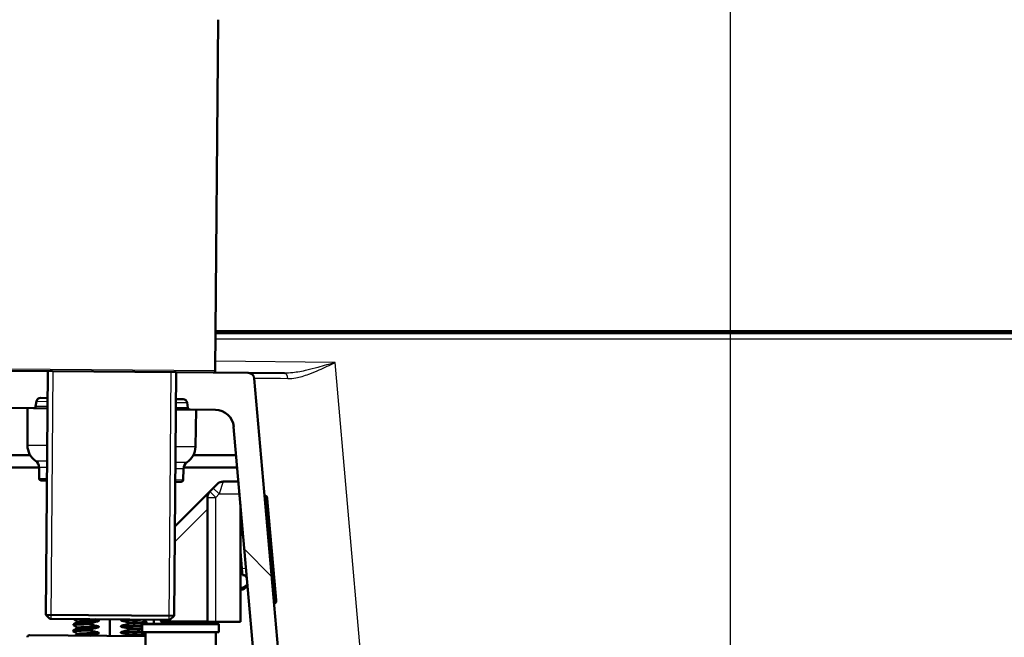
# Model space of a CAD drawing. Header units: millimetres. Extents: x 100 to 2000, y 93 to 2870.
# Tile 31 of 35: x 479 to 718, y 1690 to 1840. Entities that reach past the tile are written whole.
import ezdxf

# ---------------------------------------------------------------- set-up
doc = ezdxf.new("R2010")
doc.units = ezdxf.units.MM
doc.header["$LTSCALE"] = 10
for name, color, linetype, lineweight in [('Dimensions(ISO)', 7, 'Continuous', 25), ('Hatch', 7, 'Continuous', 9), ('Threads(ISO)', 7, 'Continuous', 25), ('Visible Edges(ISO)', 7, 'Continuous', 50), ('Visible Tangent Edges(ISO)', 7, 'Continuous', 25)]:
    doc.layers.add(name, color=color, linetype=linetype, lineweight=lineweight)
doc.styles.add('Text_3.5mm', font='arial.ttf', dxfattribs={"width": 0.9})
doc.dimstyles.new('KS-STANDARD', dxfattribs={"dimscale": 10, "dimtxt": 3.5, "dimasz": 2.5, "dimexe": 3.175, "dimexo": 0, "dimgap": 0.8, "dimtad": 1, "dimdec": 1, "dimrnd": 1e-08, "dimtxsty": 'Text_3.5mm', "dimcen": 0.09, "dimdle": 10, "dimclrd": 7, "dimclre": 7, "dimclrt": 7, "dimadec": 0, "dimazin": 2, "dimtfac": 0.714286, "dimtdec": 4, "dimtmove": 0, "dimatfit": 3, "dimfxl": 0, "dimtolj": 1, "dimlwd": 25, "dimlwe": 25, "dimarcsym": 0})

# ---------------------------------------------------------------- blocks, each defined once
blk = doc.blocks.new('*D6')
at = {"layer": 'Defpoints', "color": 0, "linetype": 'Continuous'}
for p in [(400.13, 2172.37), (400.13, 1764.24), (1000.13, 1764.24)]:
    blk.add_point(p, dxfattribs=at)
at = {"layer": 'Dimensions(ISO)', "color": 7, "linetype": 'Continuous', "lineweight": 25}
for p, q in [((400.13, 1764.24), (400.13, 2204.12)), ((1000.13, 1764.24), (1000.13, 2204.12)), ((975.13, 2172.37), (425.13, 2172.37))]:
    blk.add_line(p, q, dxfattribs=at)
at = {"layer": 'Dimensions(ISO)', "color": 7, "linetype": 'Continuous'}
for points in [[(425.13, 2176.53), (425.13, 2168.2), (400.13, 2172.37)], [(975.13, 2176.53), (975.13, 2168.2), (1000.13, 2172.37)]]:
    blk.add_solid(points, dxfattribs=at)
at = {"layer": 'Dimensions(ISO)', "color": 7, "linetype": 'Continuous', "lineweight": 25, "insert": (665.3, 2198.24), "char_height": 35, "attachment_point": 4, "style": 'Text_3.5mm'}
blk.add_mtext('\\A1;600', dxfattribs=at)
blk = doc.blocks.new('*D7')
at = {"layer": 'Defpoints', "color": 0, "linetype": 'Continuous'}
for p in [(1000.13, 1734.24), (1092.79, 1734.24), (653.37, 1454.56)]:
    blk.add_point(p, dxfattribs=at)
at = {"layer": 'Dimensions(ISO)', "color": 7, "linetype": 'Continuous', "lineweight": 25}
for p, q in [((1000.13, 1734.24), (1124.54, 1734.24)), ((1092.79, 1479.56), (1092.79, 1709.24)), ((653.37, 1454.56), (1124.54, 1454.56))]:
    blk.add_line(p, q, dxfattribs=at)
at = {"layer": 'Dimensions(ISO)', "color": 7, "linetype": 'Continuous'}
for points in [[(1088.63, 1709.24), (1096.96, 1709.24), (1092.79, 1734.24)], [(1088.63, 1479.56), (1096.96, 1479.56), (1092.79, 1454.56)]]:
    blk.add_solid(points, dxfattribs=at)
at = {"layer": 'Dimensions(ISO)', "color": 7, "linetype": 'Continuous', "lineweight": 25, "insert": (1066.92, 1568.36), "char_height": 35, "attachment_point": 4, "rotation": 90, "style": 'Text_3.5mm'}
blk.add_mtext('\\A1;280', dxfattribs=at)
blk = doc.blocks.new('*D11')
at = {"layer": 'Defpoints', "color": 0, "linetype": 'Continuous'}
for p in [(651.53, 2056.52), (400.13, 1764.24), (651.53, 1555.97)]:
    blk.add_point(p, dxfattribs=at)
at = {"layer": 'Dimensions(ISO)', "color": 7, "linetype": 'Continuous', "lineweight": 25}
for p, q in [((400.13, 1764.24), (400.13, 2088.27)), ((651.53, 1555.97), (651.53, 2088.27)), ((425.13, 2056.52), (626.53, 2056.52))]:
    blk.add_line(p, q, dxfattribs=at)
at = {"layer": 'Dimensions(ISO)', "color": 7, "linetype": 'Continuous'}
for points in [[(425.13, 2060.68), (425.13, 2052.35), (400.13, 2056.52)], [(626.53, 2060.68), (626.53, 2052.35), (651.53, 2056.52)]]:
    blk.add_solid(points, dxfattribs=at)
at = {"layer": 'Dimensions(ISO)', "color": 7, "linetype": 'Continuous', "lineweight": 25, "insert": (493.81, 2082.39), "char_height": 35, "attachment_point": 4, "style": 'Text_3.5mm'}
blk.add_mtext('\\A1;251', dxfattribs=at)

msp = doc.modelspace()

# ---------------------------------------------------------------- hatches: boundary and pattern name
at = {"layer": 'Hatch'}
h = msp.add_hatch(dxfattribs=at)
h.set_pattern_fill('ANSI31', color=256, scale=254, angle=90, style=0)
h.set_pattern_definition([(135, (0, 0), (-22.45064, -22.45064), [])])
edge = h.paths.add_edge_path()
edge.add_line((591.53, 1548.04), (606.86, 1548.04))
edge.add_line((606.86, 1548.04), (606.73, 1549.99))
edge.add_ellipse((606.43, 1548.82), major_axis=(1.2, -0.04), ratio=1, start_angle=77.607, end_angle=90)
edge.add_line((606.47, 1550.02), (594.51, 1550.44))
edge.add_ellipse((594.51, 1550.54), major_axis=(-0.0999, 0.0035), ratio=1, start_angle=0, end_angle=90, ccw=False)
edge.add_line((594.41, 1550.54), (594.43, 1550.94))
edge.add_ellipse((594.53, 1550.94), major_axis=(0.0035, 0.0999), ratio=1, start_angle=2, end_angle=90, ccw=False)
edge.add_line((594.53, 1551.04), (606.65, 1551.04))
edge.add_line((606.65, 1551.04), (606.58, 1552.05))
edge.add_ellipse((605.58, 1551.98), major_axis=(-0.07, 0.998), ratio=1, start_angle=270, end_angle=341)
edge.add_line((605.84, 1552.94), (595.8, 1555.64))
edge.add_ellipse((596.06, 1556.6), major_axis=(-0.966, 0.259), ratio=1, start_angle=54.5, end_angle=90, ccw=False)
edge.add_line((595.28, 1555.97), (593.62, 1557.98))
edge.add_ellipse((594.39, 1558.62), major_axis=(-0.636, 0.772), ratio=1, start_angle=54.5, end_angle=90, ccw=False)
edge.add_line((593.39, 1558.55), (593.25, 1560.65))
edge.add_ellipse((589.76, 1560.4), major_axis=(-0.24, 3.49), ratio=1, start_angle=270, end_angle=353)
edge.add_line((589.94, 1563.9), (565.46, 1565.18))
edge.add_spline(control_points=[(565.46, 1565.18), (563.83, 1565.27), (562.23, 1565.62), (559.19, 1566.83), (557.78, 1567.67), (555.04, 1570), (553.82, 1571.54), (552.03, 1575.01), (551.48, 1576.91), (551.31, 1578.85)], knot_values=[-2.152597, -2.152597, -2.152597, -2.152597, -1.662265, -1.662265, -1.171933, -1.171933, -0.585967, -0.585967, 0, 0, 0, 0], degree=3, periodic=0)
edge.add_line((551.31, 1578.85), (536.09, 1752.76))
edge.add_ellipse((534.6, 1752.63), major_axis=(-0.13, 1.49), ratio=1, start_angle=270, end_angle=354.5)
edge.add_line((534.61, 1754.13), (526.13, 1754.2))
edge.add_line((526.13, 1754.2), (517.17, 1754.28))
edge.add_line((517.17, 1754.28), (517.12, 1747.78))
edge.add_line((517.12, 1747.78), (518.83, 1747.77))
edge.add_ellipse((518.82, 1746.77), major_axis=(1, -0.009), ratio=1, start_angle=10, end_angle=90, ccw=False)
edge.add_line((519.81, 1746.93), (520.02, 1745.67))
edge.add_ellipse((520.51, 1745.75), major_axis=(0.083, -0.493), ratio=1, start_angle=270, end_angle=350)
edge.add_line((520.51, 1745.25), (526.65, 1745.2))
edge.add_ellipse((526.61, 1740.7), major_axis=(4.5, -0.04), ratio=1, start_angle=5.5, end_angle=90, ccw=False)
edge.add_line((531.09, 1741.09), (545.67, 1574.45))
edge.add_spline(control_points=[(545.67, 1574.45), (545.86, 1572.28), (546.4, 1570.15), (548.15, 1566.16), (549.35, 1564.32), (552.57, 1560.79), (554.69, 1559.22), (559.4, 1557), (561.95, 1556.35), (564.55, 1556.22)], knot_values=[-2.870129, -2.870129, -2.870129, -2.870129, -2.216354, -2.216354, -1.562578, -1.562578, -0.781289, -0.781289, 0, 0, 0, 0], degree=3, periodic=0)
edge.add_line((564.55, 1556.22), (579.05, 1555.46))
edge.add_ellipse((578.52, 1545.47), major_axis=(9.99, -0.52), ratio=1, start_angle=37.8602, end_angle=90, ccw=False)
edge.add_ellipse((594.94, 1556.9), major_axis=(5.72, -8.21), ratio=1, start_angle=270, end_angle=302.2923)
edge.add_ellipse((591.53, 1547.54), major_axis=(0.143, 0.479), ratio=1, start_angle=16.5598, end_angle=90, ccw=False)
edge = h.paths.add_edge_path()
edge.add_line((477.13, 1754.63), (468.64, 1754.71))
edge.add_ellipse((468.67, 1757.71), major_axis=(-3, 0.03), ratio=1, start_angle=5.5, end_angle=90, ccw=False)
edge.add_line((465.68, 1757.44), (465.25, 1762.37))
edge.add_ellipse((463.76, 1762.24), major_axis=(-0.13, 1.49), ratio=1, start_angle=270, end_angle=355)
edge.add_line((463.76, 1763.74), (448.63, 1763.74))
edge.add_line((448.63, 1763.74), (448.63, 1757.74))
edge.add_line((448.63, 1757.74), (450.13, 1757.74))
edge.add_line((450.13, 1757.74), (454.13, 1757.74))
edge.add_ellipse((454.13, 1756.74), major_axis=(1, 0), ratio=1, start_angle=0, end_angle=90, ccw=False)
edge.add_line((455.13, 1756.74), (455.13, 1746.79))
edge.add_line((455.13, 1746.79), (456.96, 1739.96))
edge.add_ellipse((459.86, 1740.74), major_axis=(0.78, -2.9), ratio=1, start_angle=270, end_angle=345)
edge.add_line((459.86, 1737.74), (462, 1737.74))
edge.add_ellipse((462, 1740.74), major_axis=(3, 0), ratio=1, start_angle=270, end_angle=345.7615)
edge.add_line((464.91, 1740), (465.59, 1742.68))
edge.add_ellipse((469.47, 1741.7), major_axis=(0.98, 3.88), ratio=1, start_angle=13.7385, end_angle=90, ccw=False)
edge.add_line((469.51, 1745.7), (482.59, 1745.58))
edge.add_ellipse((482.59, 1746.08), major_axis=(0.5, -0.004), ratio=1, start_angle=270, end_angle=350)
edge.add_line((483.09, 1745.99), (483.32, 1747.25))
edge.add_ellipse((484.3, 1747.07), major_axis=(0.182, 0.983), ratio=1, start_angle=10, end_angle=90, ccw=False)
edge.add_line((484.31, 1748.07), (486.02, 1748.05))
edge.add_line((486.02, 1748.05), (486.08, 1754.55))
edge.add_line((486.08, 1754.55), (477.13, 1754.63))
edge = h.paths.add_edge_path()
edge.add_line((706.56, 1548.04), (711.53, 1548.04))
edge.add_ellipse((711.53, 1547.54), major_axis=(0.5, 0), ratio=1, start_angle=16.5598, end_angle=90, ccw=False)
edge.add_ellipse((708.13, 1556.9), major_axis=(9.22, 3.88), ratio=1, start_angle=270, end_angle=302.2923)
edge.add_ellipse((724.54, 1545.47), major_axis=(5.72, 8.21), ratio=1, start_angle=37.8602, end_angle=90, ccw=False)
edge.add_line((724.02, 1555.46), (906.49, 1565.02))
edge.add_spline(control_points=[(906.49, 1565.02), (908.66, 1565.13), (910.81, 1565.6), (914.86, 1567.21), (916.74, 1568.34), (920.38, 1571.44), (922.02, 1573.5), (924.41, 1578.13), (925.14, 1580.65), (925.36, 1583.25)], knot_values=[-2.870129, -2.870129, -2.870129, -2.870129, -2.216354, -2.216354, -1.562578, -1.562578, -0.781289, -0.781289, 0, 0, 0, 0], degree=3, periodic=0)
edge.add_line((925.36, 1583.25), (936.48, 1710.27))
edge.add_ellipse((1036.1, 1701.55), major_axis=(8.72, 99.62), ratio=1, start_angle=77, end_angle=90, ccw=False)
edge.add_line((940.99, 1732.45), (942.54, 1737.24))
edge.add_ellipse((923.52, 1743.42), major_axis=(6.18, 19.02), ratio=1, start_angle=270, end_angle=273)
edge.add_line((942.84, 1738.24), (945.13, 1746.79))
edge.add_line((945.13, 1746.79), (945.13, 1756.74))
edge.add_ellipse((946.13, 1756.74), major_axis=(0, 1), ratio=1, start_angle=0, end_angle=90, ccw=False)
edge.add_line((946.13, 1757.74), (950.13, 1757.74))
edge.add_line((950.13, 1757.74), (951.63, 1757.74))
edge.add_line((951.63, 1757.74), (951.63, 1763.74))
edge.add_line((951.63, 1763.74), (936.51, 1763.74))
edge.add_ellipse((936.51, 1762.24), major_axis=(-1.5, 0), ratio=1, start_angle=270, end_angle=355)
edge.add_line((935.01, 1762.37), (919.73, 1587.66))
edge.add_spline(control_points=[(919.73, 1587.66), (919.58, 1586.03), (919.18, 1584.43), (917.86, 1581.44), (916.97, 1580.06), (914.55, 1577.41), (912.96, 1576.24), (909.43, 1574.57), (907.52, 1574.09), (905.57, 1573.98)], knot_values=[-2.152597, -2.152597, -2.152597, -2.152597, -1.662265, -1.662265, -1.171933, -1.171933, -0.585967, -0.585967, 0, 0, 0, 0], degree=3, periodic=0)
edge.add_line((905.57, 1573.98), (713.12, 1563.9))
edge.add_ellipse((713.31, 1560.4), major_axis=(-3.5, -0.18), ratio=1, start_angle=270, end_angle=353)
edge.add_line((709.82, 1560.65), (709.67, 1558.55))
edge.add_ellipse((708.67, 1558.62), major_axis=(-0.07, -0.998), ratio=1, start_angle=54.5, end_angle=90, ccw=False)
edge.add_line((709.44, 1557.98), (707.78, 1555.97))
edge.add_ellipse((707.01, 1556.6), major_axis=(-0.636, -0.772), ratio=1, start_angle=54.5, end_angle=90, ccw=False)
edge.add_line((707.27, 1555.64), (697.22, 1552.94))
edge.add_ellipse((697.48, 1551.98), major_axis=(-0.966, -0.259), ratio=1, start_angle=270, end_angle=341)
edge.add_line((696.48, 1552.05), (696.41, 1551.04))
edge.add_line((696.41, 1551.04), (708.54, 1551.04))
edge.add_ellipse((708.54, 1550.94), major_axis=(0.1, 0), ratio=1, start_angle=2, end_angle=90, ccw=False)
edge.add_line((708.64, 1550.94), (708.65, 1550.54))
edge.add_ellipse((708.55, 1550.54), major_axis=(0.0035, -0.0999), ratio=1, start_angle=0, end_angle=90, ccw=False)
edge.add_line((708.55, 1550.44), (696.59, 1550.02))
edge.add_ellipse((696.64, 1548.82), major_axis=(1.16, 0.3), ratio=1, start_angle=77.607, end_angle=90)
edge.add_line((696.34, 1549.99), (696.2, 1548.04))
edge.add_line((696.2, 1548.04), (706.56, 1548.04))

# ---------------------------------------------------------------- linework, layer by layer
at = {"layer": 'Threads(ISO)'}
for p, q in [((487.29, 1754.54), (486.77, 1694.55)), ((515.44, 1694.29), (515.96, 1754.29))]:
    msp.add_line(p, q, dxfattribs=at)
at = {"layer": 'Visible Edges(ISO)'}
for p, q in [((526.63, 1754.7), (527.37, 1839.7)), ((526.71, 1764.24), (936.63, 1764.24)), ((915.09, 1763.74), (526.71, 1763.74)), ((517.17, 1754.28), (477.13, 1754.63)), ((486.08, 1754.55), (485.57, 1695.56)), ((517.17, 1754.28), (516.66, 1695.28)), ((526.13, 1754.2), (517.17, 1754.28)), ((534.61, 1754.13), (526.13, 1754.2)), ((543.38, 1754.05), (534.61, 1754.13)), ((551.31, 1578.85), (536.09, 1752.76)), ((483.09, 1745.99), (483.32, 1747.25)), ((484.31, 1748.07), (486.02, 1748.05)), ((517.12, 1747.78), (518.83, 1747.77)), ((519.81, 1746.93), (520.02, 1745.67)), ((469.51, 1745.7), (482.59, 1745.58)), ((481.11, 1736.56), (481.11, 1745.6)), ((482.59, 1745.58), (486, 1745.55)), ((517.09, 1745.28), (520.51, 1745.25)), ((520.51, 1745.25), (526.65, 1745.2)), ((521.83, 1736.2), (521.99, 1745.24)), ((531.09, 1741.09), (545.67, 1574.45)), ((481.75, 1734.24), (466.13, 1734.24)), ((531.69, 1734.24), (521.34, 1734.24)), ((419.13, 1731.24), (483.93, 1731.24)), ((483.93, 1728.57), (483.93, 1731.19)), ((518.87, 1728.26), (518.91, 1730.89)), ((518.95, 1731.24), (531.95, 1731.24)), ((485.85, 1728.05), (484.43, 1728.07)), ((518.36, 1727.77), (516.94, 1727.78)), ((526.14, 1726.23), (525.31, 1725.4)), ((526.14, 1726.23), (527.14, 1727.23)), ((528.56, 1727.81), (532.25, 1727.81)), ((525.31, 1725.4), (516.85, 1716.93)), ((524.73, 1723.99), (524.73, 1693.81)), ((538.93, 1724.32), (538.58, 1724.29)), ((539.15, 1724), (539.03, 1724.26)), ((539.24, 1723.67), (539.88, 1716.37)), ((532.73, 1693.81), (532.73, 1722.37)), ((540.75, 1706.41), (539.88, 1716.37)), ((533.09, 1706.74), (532.73, 1710.9)), ((533.09, 1706.74), (533.23, 1705.15)), ((540.75, 1706.41), (541.39, 1699.11)), ((532.73, 1702.22), (533.1, 1702.07)), ((532.96, 1701.7), (532.73, 1701.79)), ((533.41, 1702.12), (533.85, 1702.49)), ((534.11, 1702.19), (533.66, 1701.81)), ((541.2, 1698.42), (540.85, 1698.39)), ((541.28, 1698.49), (541.36, 1698.77)), ((485.57, 1695.56), (516.66, 1695.28)), ((486.56, 1694.55), (485.57, 1695.56)), ((515.65, 1694.29), (486.56, 1694.55)), ((501.07, 1690.42), (501.1, 1694.42)), ((515.65, 1694.29), (516.66, 1695.28)), ((492.23, 1693.04), (492.23, 1693.24)), ((493.15, 1692.38), (493.15, 1692.38)), ((493.16, 1693.88), (493.16, 1693.88)), ((496.3, 1693.25), (496.3, 1693.44)), ((498.42, 1692.63), (498.42, 1692.63)), ((498.43, 1694.13), (498.43, 1694.13)), ((503.76, 1692.75), (503.76, 1692.75)), ((503.78, 1694.25), (503.78, 1694.25)), ((505.88, 1692.13), (505.88, 1691.93)), ((505.89, 1693.63), (505.89, 1693.43)), ((508.93, 1693.11), (508.93, 1691.51)), ((509.13, 1693.31), (527.33, 1693.31)), ((509.96, 1693.64), (509.97, 1693.84)), ((511.73, 1694.33), (511.73, 1693.31)), ((514.52, 1693.81), (524.73, 1693.81)), ((526.73, 1693.81), (524.73, 1693.81)), ((525.73, 1693.31), (525.73, 1693.81)), ((532.73, 1693.81), (526.73, 1693.81)), ((527.53, 1693.11), (527.53, 1691.51)), ((481.58, 1690.59), (509.73, 1690.34)), ((492.21, 1691.54), (492.21, 1691.74)), ((493.13, 1690.88), (493.13, 1690.88)), ((496.29, 1691.74), (496.29, 1691.94)), ((498.4, 1691.13), (498.4, 1691.13)), ((503.75, 1691.25), (503.75, 1691.25)), ((505.86, 1690.63), (505.86, 1690.43)), ((527.33, 1691.31), (509.13, 1691.31)), ((509.73, 1691.31), (509.73, 1679.49)), ((526.73, 1654.28), (526.73, 1691.31))]:
    msp.add_line(p, q, dxfattribs=at)
for centre, radius, start, end in [((526.13, 1754.7), 0.5, 269.5, 359.5), ((534.6, 1752.63), 1.5, 5, 89.5), ((484.3, 1747.07), 1, 89.5, 169.5), ((518.82, 1746.77), 1, 9.5, 89.5), ((482.59, 1746.08), 0.5, 269.5, 349.5), ((520.51, 1745.75), 0.5, 189.5, 269.5), ((526.61, 1740.7), 4.5, 5, 89.5), ((485.61, 1736.56), 4.5, 180, 235.6045), ((517.33, 1736.28), 4.5, 303.3955, 359), ((481.93, 1731.19), 2, 0, 55.6045), ((520.91, 1730.85), 2, 123.3955, 179), ((484.43, 1728.57), 0.5, 180, 269.5), ((518.37, 1728.27), 0.5, 269.5, 359), ((528.56, 1725.81), 2, 90, 135), ((526.73, 1723.99), 2, 135, 180), ((538.94, 1724.22), 0.1, 25, 95), ((538.24, 1723.58), 1, 5, 25), ((532.96, 1719.98), 0.7, 250.8395, 273.3091), ((532.96, 1719.98), 1.1, 257.9442, 273.924), ((532.17, 1717.3), 1, 304.0846, 5), ((533.32, 1704.15), 1, 5, 95), ((533.21, 1702.35), 0.7, 248.4349, 309.992), ((533.21, 1702.35), 0.3, 248.4349, 309.992), ((534.56, 1701.65), 1.1, 96.076, 129.992), ((534.56, 1701.65), 0.7, 96.6909, 129.992), ((541.19, 1698.52), 0.1, 275, 345), ((540.39, 1699.02), 1, 345, 5), ((509.13, 1693.11), 0.2, 90, 180), ((527.33, 1693.11), 0.2, 0, 90), ((481.58, 1690.09), 0.5, 89.5, 180.5), ((509.13, 1691.51), 0.2, 180, 270), ((527.33, 1691.51), 0.2, 270, 0)]:
    msp.add_arc(centre, radius, start, end, dxfattribs=at)
for points in [[(493.07, 1694.05), (492.82, 1694.2), (492.56, 1694.35), (492.31, 1694.5)], [(498.14, 1694.3), (497.9, 1694.35), (497.66, 1694.4), (497.42, 1694.45)], [(492.22, 1691.75), (492.5, 1691.91), (492.78, 1692.07), (493.06, 1692.22)], [(492.24, 1693.25), (492.51, 1693.41), (492.79, 1693.57), (493.07, 1693.72)], [(493.06, 1692.55), (492.78, 1692.71), (492.51, 1692.87), (492.24, 1693.03)], [(505.88, 1692.13), (507.16, 1692.16), (508.21, 1692.19), (508.92, 1692.23)], [(509.11, 1694.35), (509.12, 1694.34), (509.13, 1694.34), (509.13, 1694.33)], [(509.13, 1694.33), (509.41, 1694.17), (509.68, 1694.01), (509.96, 1693.85)], [(509.95, 1693.63), (509.77, 1693.52), (509.59, 1693.42), (509.4, 1693.31)], [(514.52, 1693.81), (514.12, 1693.81), (513.68, 1693.93), (513.35, 1694.01)], [(493.04, 1691.04), (492.77, 1691.21), (492.5, 1691.37), (492.22, 1691.53)], [(492.64, 1690.49), (492.77, 1690.57), (492.91, 1690.65), (493.04, 1690.72)], [(505.86, 1690.43), (505.81, 1690.41), (505.75, 1690.4), (505.7, 1690.38)], [(505.88, 1691.93), (507.16, 1691.96), (508.21, 1692), (508.92, 1692.03)], [(509.14, 1691.31), (509.33, 1691.2), (509.53, 1691.08), (509.73, 1690.97)], [(509.73, 1690.51), (509.63, 1690.46), (509.53, 1690.4), (509.44, 1690.35)]]:
    msp.add_open_spline(points, degree=3, dxfattribs=at)
for points, knots in [([(492.24, 1693.03), (492.16, 1693.08), (492.62, 1693.12), (493.55, 1693.16), (494.25, 1693.19), (495.19, 1693.22), (496.3, 1693.25)], [120.904681, 120.904681, 120.904681, 120.904681, 121.50529, 121.50529, 121.50529, 121.950834, 121.950834, 121.950834, 121.950834]), ([(492.23, 1693.24), (492.24, 1693.29), (492.69, 1693.33), (493.55, 1693.36), (494.25, 1693.39), (495.19, 1693.42), (496.3, 1693.44)], [120.9513172, 120.9513172, 120.9513172, 120.9513172, 121.5052905, 121.5052905, 121.5052905, 121.9508335, 121.9508335, 121.9508335, 121.9508335]), ([(493.15, 1692.38), (493.15, 1692.42), (493.14, 1692.45), (493.11, 1692.5), (493.1, 1692.51), (493.07, 1692.53), (493.06, 1692.54), (493.06, 1692.55)], [0, 0, 0, 0, 0.0158355, 0.0158355, 0.02993581, 0.02993581, 0.0461651, 0.0461651, 0.0461651, 0.0461651]), ([(493.06, 1692.22), (493.06, 1692.23), (493.08, 1692.23), (493.1, 1692.26), (493.12, 1692.28), (493.14, 1692.32), (493.15, 1692.35), (493.15, 1692.38)], [0, 0, 0, 0, 0.01863776, 0.01863776, 0.0319727, 0.0319727, 0.0461709, 0.0461709, 0.0461709, 0.0461709]), ([(493.16, 1693.88), (493.16, 1693.92), (493.15, 1693.95), (493.13, 1694), (493.11, 1694.01), (493.09, 1694.04), (493.08, 1694.04), (493.07, 1694.05)], [0, 0, 0, 0, 0.0158355, 0.0158355, 0.02993581, 0.02993581, 0.0461651, 0.0461651, 0.0461651, 0.0461651]), ([(493.07, 1693.72), (493.08, 1693.73), (493.09, 1693.74), (493.12, 1693.76), (493.13, 1693.78), (493.15, 1693.82), (493.16, 1693.85), (493.16, 1693.88)], [0, 0, 0, 0, 0.01863776, 0.01863776, 0.0319727, 0.0319727, 0.0461709, 0.0461709, 0.0461709, 0.0461709]), ([(496.29, 1691.94), (496.56, 1692.03), (496.84, 1692.12), (497.45, 1692.29), (497.79, 1692.37), (498.12, 1692.45)], [-0.1904609, -0.1904609, -0.1904609, -0.1904609, -0.1036427, -0.1036427, 0, 0, 0, 0]), ([(496.3, 1693.44), (496.58, 1693.53), (496.85, 1693.62), (497.46, 1693.79), (497.8, 1693.88), (498.14, 1693.95)], [-0.1904609, -0.1904609, -0.1904609, -0.1904609, -0.1036427, -0.1036427, 0, 0, 0, 0]), ([(498.13, 1692.8), (497.79, 1692.86), (497.46, 1692.94), (496.85, 1693.09), (496.57, 1693.16), (496.3, 1693.25)], [-0.1881183, -0.1881183, -0.1881183, -0.1881183, -0.0857024, -0.0857024, 0, 0, 0, 0]), ([(498.12, 1692.45), (498.21, 1692.47), (498.28, 1692.5), (498.35, 1692.54), (498.37, 1692.55), (498.4, 1692.58), (498.4, 1692.59), (498.41, 1692.6), (498.41, 1692.61), (498.41, 1692.62), (498.41, 1692.62), (498.42, 1692.62), (498.42, 1692.62), (498.42, 1692.63), (498.42, 1692.63), (498.42, 1692.63), (498.42, 1692.63), (498.42, 1692.63), (498.42, 1692.63), (498.42, 1692.63), (498.42, 1692.63), (498.42, 1692.63), (498.42, 1692.63), (498.42, 1692.63)], [-0.03196536, -0.03196536, -0.03196536, -0.03196536, -0.01402892, -0.01402892, -0.00689691, -0.00689691, -0.00319017, -0.00319017, -0.00155368, -0.00155368, -0.0007707, -0.0007707, -0.00038441, -0.00038441, -0.00019204, -0.00019204, -0.00009599, -0.00009599, -0.00004799, -0.00004799, -0.00002399, -0.00002399, 0, 0, 0, 0]), ([(498.42, 1692.63), (498.42, 1692.64), (498.41, 1692.65), (498.41, 1692.67), (498.4, 1692.67), (498.38, 1692.7), (498.36, 1692.72), (498.28, 1692.76), (498.21, 1692.78), (498.13, 1692.8)], [-0.0444678, -0.0444678, -0.0444678, -0.0444678, -0.04059224, -0.04059224, -0.03631795, -0.03631795, -0.02566869, -0.02566869, 0, 0, 0, 0]), ([(498.43, 1694.13), (498.43, 1694.14), (498.43, 1694.15), (498.42, 1694.17), (498.41, 1694.18), (498.39, 1694.2), (498.37, 1694.22), (498.3, 1694.26), (498.22, 1694.28), (498.14, 1694.3)], [-0.0444678, -0.0444678, -0.0444678, -0.0444678, -0.04059224, -0.04059224, -0.03631795, -0.03631795, -0.02566869, -0.02566869, 0, 0, 0, 0]), ([(498.14, 1693.95), (498.22, 1693.97), (498.29, 1694), (498.36, 1694.04), (498.38, 1694.05), (498.41, 1694.08), (498.42, 1694.09), (498.42, 1694.11), (498.43, 1694.11), (498.43, 1694.12), (498.43, 1694.12), (498.43, 1694.12), (498.43, 1694.13), (498.43, 1694.13), (498.43, 1694.13), (498.43, 1694.13), (498.43, 1694.13), (498.43, 1694.13), (498.43, 1694.13), (498.43, 1694.13), (498.43, 1694.13), (498.43, 1694.13), (498.43, 1694.13), (498.43, 1694.13)], [-0.03196536, -0.03196536, -0.03196536, -0.03196536, -0.01402892, -0.01402892, -0.00689691, -0.00689691, -0.00319017, -0.00319017, -0.00155368, -0.00155368, -0.0007707, -0.0007707, -0.00038441, -0.00038441, -0.00019204, -0.00019204, -0.00009599, -0.00009599, -0.00004799, -0.00004799, -0.00002399, -0.00002399, 0, 0, 0, 0]), ([(504.05, 1692.93), (504, 1692.92), (503.95, 1692.9), (503.87, 1692.86), (503.83, 1692.85), (503.8, 1692.81), (503.78, 1692.8), (503.77, 1692.78), (503.77, 1692.78), (503.76, 1692.77), (503.76, 1692.76), (503.76, 1692.76), (503.76, 1692.75), (503.76, 1692.75), (503.76, 1692.75), (503.76, 1692.75)], [-0.03518994, -0.03518994, -0.03518994, -0.03518994, -0.01911412, -0.01911412, -0.00913879, -0.00913879, -0.0044396, -0.0044396, -0.00210429, -0.00210429, -0.00099685, -0.00099685, -0.00041119, -0.00041119, 0, 0, 0, 0]), ([(503.76, 1692.75), (503.76, 1692.74), (503.76, 1692.73), (503.77, 1692.71), (503.78, 1692.7), (503.8, 1692.68), (503.82, 1692.66), (503.89, 1692.62), (503.97, 1692.6), (504.05, 1692.58)], [-0.0444678, -0.0444678, -0.0444678, -0.0444678, -0.04059224, -0.04059224, -0.03631795, -0.03631795, -0.02566869, -0.02566869, 0, 0, 0, 0]), ([(503.95, 1694.4), (503.92, 1694.38), (503.89, 1694.37), (503.84, 1694.34), (503.82, 1694.33), (503.8, 1694.3), (503.79, 1694.29), (503.78, 1694.28), (503.78, 1694.27), (503.78, 1694.26), (503.78, 1694.26), (503.78, 1694.26), (503.78, 1694.25), (503.78, 1694.25), (503.78, 1694.25), (503.78, 1694.25), (503.78, 1694.25), (503.78, 1694.25), (503.78, 1694.25), (503.78, 1694.25), (503.78, 1694.25), (503.78, 1694.25), (503.78, 1694.25), (503.78, 1694.25)], [-0.0230052, -0.0230052, -0.0230052, -0.0230052, -0.01436883, -0.01436883, -0.00705427, -0.00705427, -0.00325606, -0.00325606, -0.0015844, -0.0015844, -0.00078572, -0.00078572, -0.00039187, -0.00039187, -0.00019576, -0.00019576, -0.00009785, -0.00009785, -0.00004892, -0.00004892, -0.00002446, -0.00002446, 0, 0, 0, 0]), ([(503.78, 1694.25), (503.78, 1694.24), (503.78, 1694.23), (503.78, 1694.21), (503.79, 1694.2), (503.81, 1694.18), (503.83, 1694.16), (503.91, 1694.12), (503.98, 1694.1), (504.06, 1694.08)], [-0.0444678, -0.0444678, -0.0444678, -0.0444678, -0.04059224, -0.04059224, -0.03631795, -0.03631795, -0.02566869, -0.02566869, 0, 0, 0, 0]), ([(505.89, 1693.43), (505.61, 1693.35), (505.34, 1693.26), (504.73, 1693.09), (504.39, 1693), (504.05, 1692.93)], [-0.1904609, -0.1904609, -0.1904609, -0.1904609, -0.1036427, -0.1036427, 0, 0, 0, 0]), ([(504.05, 1692.58), (504.39, 1692.52), (504.72, 1692.44), (505.33, 1692.29), (505.6, 1692.21), (505.88, 1692.13)], [-0.1881183, -0.1881183, -0.1881183, -0.1881183, -0.0857024, -0.0857024, 0, 0, 0, 0]), ([(504.06, 1694.08), (504.4, 1694.02), (504.73, 1693.94), (505.34, 1693.79), (505.62, 1693.71), (505.89, 1693.63)], [-0.1881183, -0.1881183, -0.1881183, -0.1881183, -0.0857024, -0.0857024, 0, 0, 0, 0]), ([(505.89, 1693.63), (507.82, 1693.68), (509.23, 1693.73), (509.74, 1693.79), (509.92, 1693.81), (509.99, 1693.83), (509.95, 1693.85)], [123.093393, 123.093393, 123.093393, 123.093393, 123.868919, 123.868919, 123.868919, 124.139546, 124.139546, 124.139546, 124.139546]), ([(505.89, 1693.43), (507.82, 1693.48), (509.23, 1693.53), (509.74, 1693.59), (509.89, 1693.6), (509.96, 1693.62), (509.96, 1693.64)], [123.0933935, 123.0933935, 123.0933935, 123.0933935, 123.8689187, 123.8689187, 123.8689187, 124.0929098, 124.0929098, 124.0929098, 124.0929098]), ([(492.23, 1691.53), (492.15, 1691.58), (492.61, 1691.62), (493.54, 1691.66), (494.23, 1691.69), (495.18, 1691.72), (496.29, 1691.74)], [114.621496, 114.621496, 114.621496, 114.621496, 115.222105, 115.222105, 115.222105, 115.667648, 115.667648, 115.667648, 115.667648]), ([(492.22, 1691.74), (492.23, 1691.78), (492.68, 1691.82), (493.54, 1691.86), (494.23, 1691.89), (495.18, 1691.92), (496.29, 1691.94)], [114.6681319, 114.6681319, 114.6681319, 114.6681319, 115.2221052, 115.2221052, 115.2221052, 115.6676482, 115.6676482, 115.6676482, 115.6676482]), ([(493.13, 1690.88), (493.13, 1690.92), (493.12, 1690.95), (493.1, 1691), (493.09, 1691.01), (493.06, 1691.03), (493.05, 1691.04), (493.04, 1691.04)], [0, 0, 0, 0, 0.0158355, 0.0158355, 0.02993581, 0.02993581, 0.0461651, 0.0461651, 0.0461651, 0.0461651]), ([(493.04, 1690.72), (493.05, 1690.73), (493.06, 1690.73), (493.09, 1690.76), (493.1, 1690.78), (493.12, 1690.82), (493.13, 1690.85), (493.13, 1690.88)], [0, 0, 0, 0, 0.01863776, 0.01863776, 0.0319727, 0.0319727, 0.0461709, 0.0461709, 0.0461709, 0.0461709]), ([(498.11, 1691.3), (497.78, 1691.36), (497.44, 1691.44), (496.84, 1691.59), (496.56, 1691.66), (496.29, 1691.74)], [-0.1881183, -0.1881183, -0.1881183, -0.1881183, -0.0857024, -0.0857024, 0, 0, 0, 0]), ([(496.33, 1690.46), (496.59, 1690.54), (496.85, 1690.62), (497.44, 1690.79), (497.77, 1690.87), (498.11, 1690.95)], [-0.1843537, -0.1843537, -0.1843537, -0.1843537, -0.1036427, -0.1036427, 0, 0, 0, 0]), ([(498.4, 1691.13), (498.4, 1691.14), (498.4, 1691.15), (498.39, 1691.17), (498.39, 1691.17), (498.37, 1691.2), (498.34, 1691.22), (498.27, 1691.26), (498.2, 1691.28), (498.11, 1691.3)], [-0.0444678, -0.0444678, -0.0444678, -0.0444678, -0.04059224, -0.04059224, -0.03631795, -0.03631795, -0.02566869, -0.02566869, 0, 0, 0, 0]), ([(498.11, 1690.95), (498.19, 1690.97), (498.26, 1690.99), (498.34, 1691.04), (498.36, 1691.05), (498.38, 1691.08), (498.39, 1691.09), (498.4, 1691.1), (498.4, 1691.11), (498.4, 1691.12), (498.4, 1691.12), (498.4, 1691.12), (498.4, 1691.12), (498.4, 1691.13), (498.4, 1691.13), (498.4, 1691.13), (498.4, 1691.13), (498.4, 1691.13), (498.4, 1691.13), (498.4, 1691.13), (498.4, 1691.13), (498.4, 1691.13), (498.4, 1691.13), (498.4, 1691.13)], [-0.03196539, -0.03196539, -0.03196539, -0.03196539, -0.01402893, -0.01402893, -0.00689691, -0.00689691, -0.00319017, -0.00319017, -0.00155369, -0.00155369, -0.0007707, -0.0007707, -0.00038441, -0.00038441, -0.00019204, -0.00019204, -0.00009599, -0.00009599, -0.00004799, -0.00004799, -0.00002399, -0.00002399, 0, 0, 0, 0]), ([(504.04, 1691.43), (503.99, 1691.42), (503.94, 1691.4), (503.85, 1691.36), (503.82, 1691.35), (503.79, 1691.32), (503.77, 1691.3), (503.76, 1691.28), (503.76, 1691.28), (503.75, 1691.26), (503.75, 1691.26), (503.75, 1691.25), (503.75, 1691.25), (503.75, 1691.25)], [-0.03004619, -0.03004619, -0.03004619, -0.03004619, -0.01888624, -0.01888624, -0.00958466, -0.00958466, -0.00468334, -0.00468334, -0.00214385, -0.00214385, -0.00087475, -0.00087475, 0, 0, 0, 0]), ([(503.75, 1691.25), (503.75, 1691.24), (503.75, 1691.23), (503.76, 1691.21), (503.76, 1691.2), (503.78, 1691.18), (503.81, 1691.16), (503.88, 1691.12), (503.95, 1691.09), (504.04, 1691.08)], [-0.0444678, -0.0444678, -0.0444678, -0.0444678, -0.04059224, -0.04059224, -0.03631795, -0.03631795, -0.02566869, -0.02566869, 0, 0, 0, 0]), ([(505.88, 1691.93), (505.6, 1691.85), (505.32, 1691.76), (504.71, 1691.59), (504.38, 1691.5), (504.04, 1691.43)], [-0.1904609, -0.1904609, -0.1904609, -0.1904609, -0.1036427, -0.1036427, 0, 0, 0, 0]), ([(504.04, 1691.08), (504.37, 1691.02), (504.71, 1690.94), (505.32, 1690.79), (505.59, 1690.71), (505.86, 1690.63)], [-0.1881183, -0.1881183, -0.1881183, -0.1881183, -0.0857024, -0.0857024, 0, 0, 0, 0]), ([(505.86, 1690.63), (507.79, 1690.68), (509.21, 1690.73), (509.72, 1690.78), (509.72, 1690.78), (509.72, 1690.78), (509.73, 1690.79)], [110.5270229, 110.5270229, 110.5270229, 110.5270229, 111.3025481, 111.3025481, 111.3025481, 111.3080567, 111.3080567, 111.3080567, 111.3080567]), ([(505.86, 1690.43), (507.79, 1690.48), (509.21, 1690.53), (509.72, 1690.58), (509.72, 1690.58), (509.72, 1690.59), (509.73, 1690.59)], [110.5270229, 110.5270229, 110.5270229, 110.5270229, 111.3025481, 111.3025481, 111.3025481, 111.3089647, 111.3089647, 111.3089647, 111.3089647])]:
    msp.add_open_spline(points, degree=3, knots=knots, dxfattribs=at)
at = {"layer": 'Visible Tangent Edges(ISO)'}
for p, q in [((526.7, 1762.37), (915.09, 1762.37)), ((555.67, 1756.68), (526.65, 1756.94)), ((570.82, 1583.51), (555.67, 1756.68)), ((476.63, 1755.14), (526.63, 1754.7)), ((483.32, 1747.25), (486.02, 1747.23)), ((517.11, 1746.96), (519.81, 1746.93)), ((486.01, 1745.97), (483.09, 1745.99)), ((520.02, 1745.67), (517.1, 1745.7)), ((485.92, 1736.51), (481.11, 1736.56)), ((521.83, 1736.2), (517.02, 1736.24)), ((483.06, 1732.84), (485.89, 1732.82)), ((485.88, 1731.18), (483.93, 1731.19)), ((518.91, 1730.89), (516.97, 1730.91)), ((516.98, 1732.55), (519.81, 1732.52)), ((483.93, 1728.57), (485.85, 1728.55)), ((516.95, 1728.28), (518.87, 1728.26)), ((527.56, 1724.81), (526.14, 1726.23)), ((528.56, 1727.81), (527.56, 1724.81)), ((524.73, 1723.99), (526.73, 1723.99)), ((525.31, 1725.4), (526.73, 1723.99)), ((526.73, 1723.99), (527.56, 1724.81)), ((526.73, 1693.81), (526.73, 1723.99)), ((527.56, 1724.81), (532.51, 1724.81)), ((539.63, 1716.35), (538.93, 1724.32)), ((539.03, 1724.26), (539.72, 1716.36)), ((539.82, 1716.36), (539.15, 1724)), ((516.81, 1713.2), (524.73, 1721.12)), ((539.63, 1716.35), (539.28, 1716.32)), ((539.72, 1716.36), (539.63, 1716.35)), ((539.63, 1716.35), (540.5, 1706.39)), ((540.59, 1706.39), (539.72, 1716.36)), ((539.72, 1716.36), (539.82, 1716.36)), ((539.82, 1716.36), (539.88, 1716.37)), ((539.82, 1716.36), (540.69, 1706.4)), ((532.73, 1714.74), (533.39, 1714.8)), ((533.09, 1706.74), (534.09, 1706.83)), ((540.5, 1706.39), (540.15, 1706.36)), ((540.59, 1706.39), (540.5, 1706.39)), ((541.2, 1698.42), (540.5, 1706.39)), ((540.59, 1706.39), (540.69, 1706.4)), ((540.59, 1706.39), (541.28, 1698.49)), ((540.75, 1706.41), (540.69, 1706.4)), ((541.36, 1698.77), (540.69, 1706.4)), ((527.53, 1693.11), (508.93, 1693.11)), ((513.35, 1694.01), (513.35, 1694.31)), ((524.73, 1694.01), (513.35, 1694.01)), ((516.73, 1693.31), (516.73, 1693.81)), ((508.93, 1691.51), (527.53, 1691.51))]:
    msp.add_line(p, q, dxfattribs=at)
for centre, major_axis, ratio, start_param, end_param in [((556.2, 1752.44), (20.1, -0.32), 0.006443, 2.207511, 3.14226), ((543.37, 1752.55), (0.01, 1.5), 0.589323, 4.839189, 6.283185)]:
    msp.add_ellipse(centre, major_axis=major_axis, ratio=ratio, start_param=start_param, end_param=end_param, dxfattribs=at)
for points, knots in [([(555.67, 1756.68), (554.27, 1756.26), (552.87, 1755.83), (550.59, 1755.21), (549.71, 1754.98), (547.67, 1754.52), (546.53, 1754.3), (544.72, 1754.09), (544.04, 1754.05), (543.38, 1754.05)], [-1.394766, -1.394766, -1.394766, -1.394766, -0.93164, -0.93164, -0.635069, -0.635069, -0.244257, -0.244257, 0, 0, 0, 0]), ([(544.24, 1752.74), (544.86, 1752.73), (545.49, 1752.8), (547.18, 1753.11), (548.24, 1753.44), (550.13, 1754.14), (550.95, 1754.48), (553.07, 1755.41), (554.37, 1756.04), (555.67, 1756.68)], [0, 0, 0, 0, 0.244257, 0.244257, 0.635069, 0.635069, 0.93164, 0.93164, 1.394766, 1.394766, 1.394766, 1.394766]), ([(493.07, 1692.55), (493.01, 1692.58), (493.22, 1692.62), (493.7, 1692.65), (494.54, 1692.7), (496.16, 1692.75), (498.13, 1692.8)], [120.899898, 120.899898, 120.899898, 120.899898, 121.357245, 121.357245, 121.357245, 122.144688, 122.144688, 122.144688, 122.144688]), ([(493.08, 1694.05), (493.02, 1694.08), (493.23, 1694.12), (493.71, 1694.15), (494.55, 1694.21), (496.18, 1694.25), (498.14, 1694.3)], [127.183084, 127.183084, 127.183084, 127.183084, 127.64043, 127.64043, 127.64043, 128.427873, 128.427873, 128.427873, 128.427873]), ([(493.06, 1692.22), (493.11, 1692.25), (493.32, 1692.28), (493.7, 1692.3), (494.53, 1692.36), (496.16, 1692.41), (498.12, 1692.45)], [114.719551, 114.719551, 114.719551, 114.719551, 115.07406, 115.07406, 115.07406, 115.861503, 115.861503, 115.861503, 115.861503]), ([(493.08, 1693.72), (493.12, 1693.75), (493.34, 1693.78), (493.71, 1693.8), (494.55, 1693.86), (496.17, 1693.91), (498.14, 1693.95)], [121.002736, 121.002736, 121.002736, 121.002736, 121.357245, 121.357245, 121.357245, 122.144688, 122.144688, 122.144688, 122.144688]), ([(493.16, 1692.38), (493.16, 1692.42), (493.36, 1692.45), (493.77, 1692.47), (494.63, 1692.53), (496.35, 1692.58), (498.42, 1692.63)], [120.951317, 120.951317, 120.951317, 120.951317, 121.351201, 121.351201, 121.351201, 122.178807, 122.178807, 122.178807, 122.178807]), ([(493.16, 1692.38), (493.16, 1692.41), (493.36, 1692.44), (493.77, 1692.47), (494.63, 1692.53), (496.35, 1692.58), (498.42, 1692.63)], [114.668132, 114.668132, 114.668132, 114.668132, 115.068015, 115.068015, 115.068015, 115.895622, 115.895622, 115.895622, 115.895622]), ([(493.17, 1693.88), (493.17, 1693.92), (493.37, 1693.95), (493.79, 1693.97), (494.64, 1694.03), (496.37, 1694.08), (498.43, 1694.13)], [127.234502, 127.234502, 127.234502, 127.234502, 127.634386, 127.634386, 127.634386, 128.461992, 128.461992, 128.461992, 128.461992]), ([(493.17, 1693.88), (493.17, 1693.92), (493.37, 1693.95), (493.79, 1693.97), (494.64, 1694.03), (496.37, 1694.08), (498.43, 1694.13)], [120.951317, 120.951317, 120.951317, 120.951317, 121.351201, 121.351201, 121.351201, 122.178807, 122.178807, 122.178807, 122.178807]), ([(503.76, 1692.75), (505.76, 1692.79), (507.44, 1692.84), (508.32, 1692.9), (508.61, 1692.92), (508.81, 1692.94), (508.92, 1692.96)], [122.86542, 122.86542, 122.86542, 122.86542, 123.665187, 123.665187, 123.665187, 123.931116, 123.931116, 123.931116, 123.931116]), ([(503.76, 1692.75), (505.76, 1692.79), (507.44, 1692.84), (508.32, 1692.9), (508.61, 1692.92), (508.81, 1692.94), (508.92, 1692.96)], [116.582235, 116.582235, 116.582235, 116.582235, 117.382001, 117.382001, 117.382001, 117.647938, 117.647938, 117.647938, 117.647938]), ([(504.05, 1692.93), (506.04, 1692.97), (507.68, 1693.02), (508.51, 1693.08), (508.68, 1693.09), (508.82, 1693.1), (508.92, 1693.12)], [122.899539, 122.899539, 122.899539, 122.899539, 123.6963907, 123.6963907, 123.6963907, 123.8665567, 123.8665567, 123.8665567, 123.8665567]), ([(504.05, 1692.58), (506.04, 1692.63), (507.68, 1692.67), (508.51, 1692.73), (508.68, 1692.74), (508.82, 1692.76), (508.92, 1692.77)], [116.6163537, 116.6163537, 116.6163537, 116.6163537, 117.4132054, 117.4132054, 117.4132054, 117.5850497, 117.5850497, 117.5850497, 117.5850497]), ([(504.06, 1694.08), (506.05, 1694.13), (507.69, 1694.18), (508.52, 1694.23), (508.98, 1694.26), (509.18, 1694.3), (509.12, 1694.33)], [122.899539, 122.899539, 122.899539, 122.899539, 123.696391, 123.696391, 123.696391, 124.144328, 124.144328, 124.144328, 124.144328]), ([(493.05, 1691.04), (492.99, 1691.08), (493.2, 1691.12), (493.69, 1691.15), (494.52, 1691.2), (496.15, 1691.25), (498.11, 1691.3)], [114.616713, 114.616713, 114.616713, 114.616713, 115.07406, 115.07406, 115.07406, 115.861503, 115.861503, 115.861503, 115.861503]), ([(493.05, 1690.72), (493.1, 1690.75), (493.31, 1690.78), (493.69, 1690.8), (494.52, 1690.86), (496.15, 1690.9), (498.11, 1690.95)], [108.436365, 108.436365, 108.436365, 108.436365, 108.790874, 108.790874, 108.790874, 109.578317, 109.578317, 109.578317, 109.578317]), ([(493.14, 1690.88), (493.14, 1690.91), (493.35, 1690.94), (493.76, 1690.97), (494.61, 1691.03), (496.34, 1691.08), (498.4, 1691.13)], [114.668132, 114.668132, 114.668132, 114.668132, 115.068015, 115.068015, 115.068015, 115.895622, 115.895622, 115.895622, 115.895622]), ([(493.14, 1690.88), (493.14, 1690.91), (493.35, 1690.94), (493.76, 1690.97), (494.61, 1691.03), (496.34, 1691.08), (498.4, 1691.13)], [108.384947, 108.384947, 108.384947, 108.384947, 108.78483, 108.78483, 108.78483, 109.612437, 109.612437, 109.612437, 109.612437]), ([(503.75, 1691.25), (505.74, 1691.29), (507.42, 1691.34), (508.3, 1691.4), (508.61, 1691.42), (508.82, 1691.44), (508.93, 1691.46)], [116.582235, 116.582235, 116.582235, 116.582235, 117.382001, 117.382001, 117.382001, 117.664543, 117.664543, 117.664543, 117.664543]), ([(503.75, 1691.25), (505.74, 1691.29), (507.42, 1691.34), (508.3, 1691.4), (508.61, 1691.42), (508.82, 1691.44), (508.93, 1691.46)], [110.299049, 110.299049, 110.299049, 110.299049, 111.098816, 111.098816, 111.098816, 111.381592, 111.381592, 111.381592, 111.381592]), ([(504.04, 1691.43), (506.03, 1691.47), (507.67, 1691.52), (508.5, 1691.58), (508.68, 1691.59), (508.82, 1691.6), (508.92, 1691.62)], [116.6163537, 116.6163537, 116.6163537, 116.6163537, 117.4132054, 117.4132054, 117.4132054, 117.5907336, 117.5907336, 117.5907336, 117.5907336]), ([(504.04, 1691.08), (506.02, 1691.12), (507.67, 1691.17), (508.49, 1691.23), (508.88, 1691.26), (509.08, 1691.28), (509.11, 1691.31)], [110.333168, 110.333168, 110.333168, 110.333168, 111.13002, 111.13002, 111.13002, 111.503005, 111.503005, 111.503005, 111.503005])]:
    msp.add_open_spline(points, degree=3, knots=knots, dxfattribs=at)
for points in [[(503.78, 1694.25), (505.31, 1694.29), (506.67, 1694.32), (507.61, 1694.36)], [(503.78, 1694.25), (505.32, 1694.28), (506.69, 1694.32), (507.63, 1694.36)]]:
    msp.add_open_spline(points, degree=3, dxfattribs=at)

# ---------------------------------------------------------------- dimensions: what is measured, and where the dimension line sits
at = {"layer": 'Dimensions(ISO)', "color": 7, "linetype": 'Continuous', "lineweight": 25}
dim = msp.add_linear_dim(base=(400.13, 2172.37), p1=(1000.13, 1764.24), p2=(400.13, 1764.24), dimstyle='KS-STANDARD', override={"dimgap": 0.8, "dimdec": 1, "dimtol": 0, "dimlim": 0, "dimtp": 0, "dimtm": 0, "dimtdec": 4, "dimtofl": 0, "dimatfit": 1}, dxfattribs=at)
dim.commit()
dim.dimension.update_dxf_attribs({"geometry": '*D6', "text_midpoint": (700.13, 2172.37), "dimtype": 160})
for base, p1, p2, angle, override, picture, middle in [((651.53, 2056.52), (400.13, 1764.24), (651.53, 1555.97), 180, {"dimgap": 0.8, "dimdec": 0, "dimtol": 0, "dimlim": 0, "dimtp": 0, "dimtm": 0, "dimtdec": 0, "dimtofl": 0, "dimatfit": 1}, '*D11', (525.83, 2056.52)), ((1092.79, 1734.24), (653.37, 1454.56), (1000.13, 1734.24), 90, {"dimgap": 0.8, "dimdec": 0, "dimtol": 0, "dimlim": 0, "dimtp": 0, "dimtm": 0, "dimtdec": 4, "dimtofl": 0, "dimatfit": 1}, '*D7', (1092.79, 1603.38))]:
    dim = msp.add_linear_dim(base=base, p1=p1, p2=p2, angle=angle, dimstyle='KS-STANDARD', override=override, dxfattribs=at)
    dim.commit()
    dim.dimension.update_dxf_attribs({"geometry": picture, "text_midpoint": middle, "dimtype": 160})

doc.saveas('drawing.dxf')
